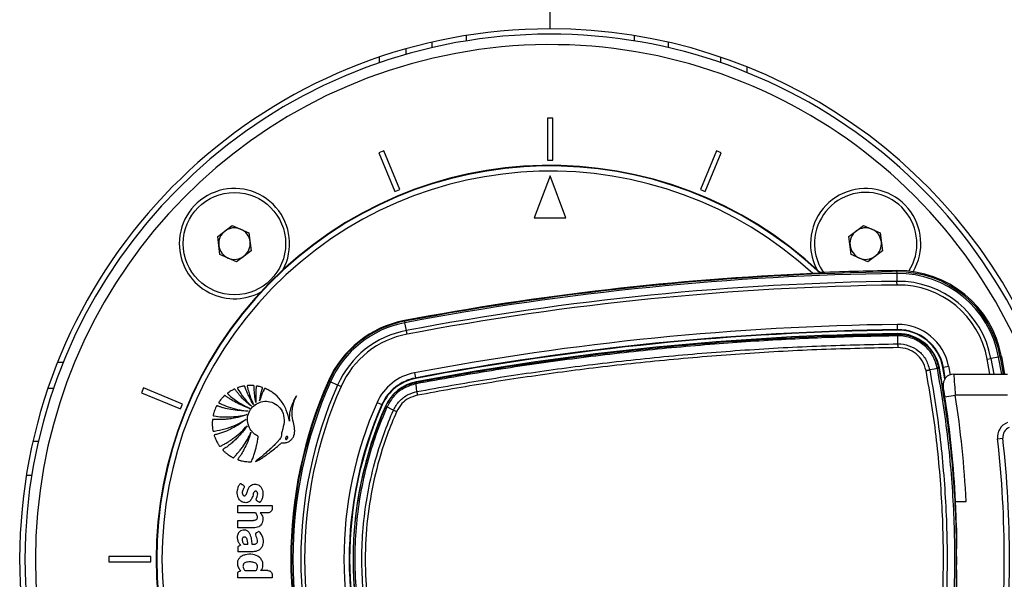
# Model space of a CAD drawing. Header units: millimetres. Extents: x 1684 to 18395, y 701 to 16538.
# Tile 35 of 61: x 2936 to 3311, y 12223 to 12436. Entities that reach past the tile are written whole.
import ezdxf

# ---------------------------------------------------------------- set-up
doc = ezdxf.new("R2010")
doc.units = ezdxf.units.MM
doc.header["$LTSCALE"] = 2
doc.layers.add('COMPONENT_GEOMETRY', color=7, linetype='Continuous')
doc.styles.add('SLDTEXTSTYLE0', font='TXT', dxfattribs={"width": 0.75})
doc.dimstyles.new('SLDDIMSTYLE1', dxfattribs={"dimtxt": 100, "dimasz": 6.604, "dimexe": 0, "dimexo": 0.0625, "dimgap": 25, "dimtad": 0, "dimtih": 1, "dimtoh": 1, "dimdec": 1, "dimrnd": 1e-09, "dimzin": 12, "dimdsep": 46, "dimtxsty": 'SLDTEXTSTYLE0', "dimsah": 1, "dimcen": 0.09, "dimadec": 0, "dimazin": 3, "dimtfac": 1, "dimtdec": 1, "dimtofl": 0, "dimtmove": 0, "dimatfit": 3, "dimfxl": 1, "dimfrac": 2, "dimtolj": 1, "dimtzin": 12, "dimarcsym": 0})

# ---------------------------------------------------------------- blocks, each defined once
blk = doc.blocks.new('_D_6')
at = {"layer": 'COMPONENT_GEOMETRY', "color": 7}
for p, q in [((6364.3, 16537.59), (6333.83, 16537.59)), ((6333.83, 16537.59), (6333.83, 16378.84)), ((6838.33, 16537.59), (6868.79, 16537.59)), ((6868.79, 16537.59), (6868.79, 16378.84)), ((3138.37, 13270.49), (3138.37, 16399.91)), ((10064.25, 12233.2), (10064.25, 16399.91)), ((3138.37, 16393.56), (6283.14, 16393.56)), ((10064.25, 16393.56), (6919.49, 16393.56)), ((6333.83, 16378.84), (6364.3, 16378.84)), ((6868.79, 16378.84), (6838.33, 16378.84))]:
    blk.add_line(p, q, dxfattribs=at)
for points in [[(3138.37, 16393.56), (3144.97, 16392.54), (3144.97, 16394.58)], [(10064.25, 16393.56), (10057.65, 16394.58), (10057.65, 16392.54)]]:
    blk.add_solid(points, dxfattribs=at)
at = {"layer": 'COMPONENT_GEOMETRY', "color": 7, "char_height": 100, "attachment_point": 1, "style": 'SLDTEXTSTYLE0'}
for s, insert in [('11\'4.34"', (6364.3, 16507.74)), ('3462.9', (6398.12, 16358.13))]:
    blk.add_mtext(s, dxfattribs=dict(at, insert=insert))

msp = doc.modelspace()

# ---------------------------------------------------------------- linework, layer by layer
at = {"color": 8, "linetype": 'Continuous', "lineweight": 25}
for p, q in [((3106.37, 12429.68), (3106.37, 12427.65)), ((3170.37, 12429.68), (3170.37, 12427.65)), ((3073.41, 12419.39), (3073.41, 12421.5)), ((3213.37, 12417.79), (3213.37, 12415.64)), ((2950.81, 12305.23), (2952.96, 12305.23)), ((3305.9, 12300.73), (3304.88, 12306.43)), ((3306.27, 12306.69), (3307.33, 12300.73)), ((3310.38, 12300.73), (3309.22, 12307.24)), ((3309.8, 12307.34), (3310.97, 12300.73)), ((3290.13, 12303.7), (3290.71, 12300.49)), ((2938.92, 12262.23), (2940.95, 12262.23))]:
    msp.add_line(p, q, dxfattribs=at)
at = {"color": 7, "linetype": 'Continuous', "lineweight": 25}
for p, q in [((3083.41, 12424.61), (3083.41, 12422.53)), ((3093.37, 12427.15), (3093.37, 12425.1)), ((3183.37, 12427.15), (3183.37, 12425.1)), ((3203.37, 12419.37), (3203.37, 12421.49)), ((3139.37, 12398.23), (3137.37, 12398.23)), ((3137.37, 12398.23), (3137.37, 12382.23)), ((3139.37, 12382.23), (3139.37, 12398.23)), ((3075, 12385.82), (3073.15, 12385.06)), ((3073.15, 12385.06), (3079.28, 12370.28)), ((3081.12, 12371.04), (3075, 12385.82)), ((3201.74, 12385.82), (3195.61, 12371.04)), ((3197.46, 12370.28), (3203.58, 12385.06)), ((3203.58, 12385.06), (3201.74, 12385.82)), ((3137.37, 12382.23), (3139.37, 12382.23)), ((3138.37, 12376.23), (3132.37, 12360.23)), ((3144.37, 12360.23), (3138.37, 12376.23)), ((3079.28, 12370.28), (3081.12, 12371.04)), ((3195.61, 12371.04), (3197.46, 12370.28)), ((3011.78, 12353.15), (3017.32, 12357.32)), ((3017.32, 12357.32), (3023.7, 12354.61)), ((3132.37, 12360.23), (3144.37, 12360.23)), ((3252.22, 12353.2), (3257.79, 12357.32)), ((3257.79, 12357.32), (3264.14, 12354.56)), ((3012.63, 12346.27), (3011.78, 12353.15)), ((3023.7, 12354.61), (3024.54, 12347.73)), ((3253.01, 12346.31), (3252.22, 12353.2)), ((3264.14, 12354.56), (3264.93, 12347.68)), ((3019, 12343.56), (3012.63, 12346.27)), ((3024.54, 12347.73), (3019, 12343.56)), ((3259.37, 12343.56), (3253.01, 12346.31)), ((3264.93, 12347.68), (3259.37, 12343.56)), ((3241.19, 12339.2), (3241.25, 12339.38)), ((3270.45, 12339.65), (3270.45, 12340.15)), ((3270.45, 12339.65), (3270.46, 12339.07)), ((3270.46, 12339.07), (3270.5, 12336.07)), ((3270.52, 12334.65), (3270.5, 12336.07)), ((3082.96, 12320.87), (3082.92, 12321.11)), ((3082.96, 12320.87), (3083.07, 12320.3)), ((3083.63, 12317.35), (3083.07, 12320.3)), ((3270.73, 12317.65), (3270.7, 12319.65)), ((3083.89, 12315.96), (3083.63, 12317.35)), ((3270.73, 12317.47), (3270.73, 12317.65)), ((3270.75, 12315.88), (3270.75, 12316.15)), ((3270.78, 12315.3), (3270.78, 12315.3)), ((3270.87, 12312.32), (3270.87, 12312.25)), ((3304.88, 12306.43), (3306.27, 12306.69)), ((3309.22, 12307.24), (3306.27, 12306.69)), ((3309.22, 12307.24), (3309.8, 12307.34)), ((3309.8, 12307.34), (3310.28, 12307.43)), ((3310.28, 12307.43), (3311.47, 12300.73)), ((3086.69, 12301.21), (3087.06, 12299.25)), ((3285.87, 12302.91), (3285.87, 12302.91)), ((3286.42, 12303.01), (3286.68, 12303.06)), ((3287.99, 12303.3), (3288.16, 12303.34)), ((3288.77, 12298.96), (3287.99, 12303.3)), ((3288.16, 12303.34), (3290.13, 12303.7)), ((3288.91, 12299.16), (3288.16, 12303.34)), ((3292.09, 12300.73), (3312.53, 12300.73)), ((3054.18, 12298.03), (3053.96, 12298.13)), ((3054.18, 12298.03), (3054.72, 12297.79)), ((3057.46, 12296.58), (3054.72, 12297.79)), ((3058.76, 12296.01), (3057.46, 12296.58)), ((3087.09, 12299.08), (3087.06, 12299.25)), ((3087.37, 12297.63), (3087.34, 12297.77)), ((3087.35, 12297.05), (3087.34, 12297.05)), ((3087.36, 12297.62), (3087.37, 12297.63)), ((2949.23, 12295.23), (2947.11, 12295.23)), ((2983.54, 12295.45), (2982.77, 12293.6)), ((2982.77, 12293.6), (2997.56, 12287.47)), ((2998.32, 12289.32), (2983.54, 12295.45)), ((2997.56, 12287.47), (2998.32, 12289.32)), ((3072.48, 12289.94), (3074.31, 12289.13)), ((3074.47, 12289.06), (3074.31, 12289.13)), ((3288.76, 12292.13), (3292.72, 12292.73)), ((3312.53, 12292.73), (3292.72, 12292.73)), ((3075.81, 12288.47), (3075.68, 12288.52)), ((3075.8, 12288.46), (3075.81, 12288.47)), ((3076.26, 12288.22), (3076.25, 12288.21)), ((3076.25, 12288.21), (3076.25, 12288.21)), ((2941.44, 12275.23), (2943.5, 12275.23)), ((3308.82, 12276.07), (3310.81, 12276.29)), ((3292.73, 12254.31), (3292.64, 12254.32)), ((3292.77, 12253.6), (3292.68, 12253.64)), ((3292.76, 12252.23), (3296.84, 12252.23)), ((3019.41, 12250.7), (3032.54, 12250.7)), ((3019.41, 12247.87), (3019.41, 12250.7)), ((3026.14, 12247.87), (3019.41, 12247.87)), ((3030.92, 12247.87), (3028.02, 12247.87)), ((3032.54, 12250.7), (3032.54, 12249.49)), ((3019.41, 12242.14), (3019.41, 12244.96)), ((3019.41, 12244.96), (3025.4, 12244.96)), ((3025.4, 12242.14), (3019.41, 12242.14)), ((3026.65, 12240.38), (3027.53, 12240.89)), ((3025.3, 12233.07), (3019.41, 12233.07)), ((2970.37, 12231.23), (2970.37, 12229.23)), ((2986.37, 12231.23), (2970.37, 12231.23)), ((2970.37, 12229.23), (2986.37, 12229.23)), ((2986.37, 12229.23), (2986.37, 12231.23)), ((3019.88, 12225.52), (3020.6, 12225.74)), ((3030.93, 12225.9), (3028.25, 12225.9)), ((3019.41, 12223.08), (3019.41, 12224.83)), ((3032.54, 12223.08), (3019.41, 12223.08)), ((3032.54, 12224.29), (3032.54, 12223.08))]:
    msp.add_line(p, q, dxfattribs=at)
at = {"color": 7, "linetype": 'Continuous', "lineweight": 25, "flags": 128}
for points in [[(3270.87, 12312.32), (3270.82, 12314.09), (3270.78, 12315.3)], [(3285.87, 12302.91), (3284.63, 12302.67), (3282.95, 12302.35)], [(3078.72, 12286.98), (3077.85, 12287.41), (3076.72, 12287.97), (3076.25, 12288.21)]]:
    msp.add_lwpolyline(points, dxfattribs=at)
at = {"color": 7, "linetype": 'Continuous', "lineweight": 25}
msp.add_circle((3018.16, 12350.44), 19.5, dxfattribs=at)
for centre, radius, start, end in [((3138.37, 12230.23), 202, 90, 339.5732), ((3138.37, 12230.23), 202, 20.4268, 90), ((3138.37, 12230.23), 200, 20.6403, 339.3597), ((3138.37, 12230.23), 196, 21.0814, 338.9186), ((3138.37, 12230.23), 150, 46.6933, 313.3067), ((3138.37, 12230.23), 149.82, 46.6649, 313.3351), ((3138.37, 12230.23), 147.82, 47.3895, 312.6105), ((3018.16, 12350.44), 21, 331.6399, 180), ((3258.58, 12350.44), 21, 329.3741, 180), ((3258.58, 12350.44), 19.5, 327.4322, 186.5432), ((3018.16, 12350.44), 6, 126.9721, 186.9721), ((3018.16, 12350.44), 6, 66.9721, 126.9721), ((3018.16, 12350.44), 6, 6.9721, 66.9721), ((3258.58, 12350.44), 6, 126.5432, 186.5432), ((3258.58, 12350.44), 6, 66.5432, 126.5432), ((3258.58, 12350.44), 6, 6.5432, 66.5432), ((3018.16, 12350.44), 21, 180, 298.3601), ((3018.16, 12350.44), 6, 186.9721, 246.9721), ((3018.16, 12350.44), 6, 306.9721, 6.9721), ((3258.58, 12350.44), 21, 180, 208.3601), ((3258.58, 12350.44), 6, 186.5432, 246.5432), ((3258.58, 12350.44), 6, 306.5432, 6.5432), ((3018.16, 12350.44), 6, 246.9721, 306.9721), ((3258.58, 12350.44), 19.5, 186.5432, 214.3627), ((3258.58, 12350.44), 6, 246.5432, 306.5432), ((3284.01, 11259.23), 1080.75, 92.41644, 100.72355), ((3284.01, 11259.23), 1080.5, 90.71908, 100.72355), ((3284.01, 11259.23), 1079.92, 90.71908, 100.72355), ((3284.01, 11259.23), 1081, 90.71908, 92.267), ((3270.95, 12300.15), 40, 10.4908, 90.7191), ((3270.95, 12300.15), 39.51, 10.4908, 90.7191), ((3270.95, 12300.15), 38.92, 10.4908, 90.7191), ((3284.01, 11259.23), 1076.92, 90.71908, 100.72355), ((3284.01, 11259.23), 1075.5, 90.71908, 100.72355), ((3270.95, 12300.15), 35.92, 10.4908, 90.7191), ((3270.95, 12300.15), 34.51, 10.4908, 90.7191), ((3090.32, 12282.05), 39.76, 100.7235, 156.1432), ((3090.32, 12282.05), 39.51, 100.7235, 156.1432), ((3090.32, 12282.05), 38.92, 100.7235, 156.1432), ((3284.01, 11259.23), 1060.5, 90.71908, 100.72355), ((3270.95, 12300.15), 19.5, 10.4908, 90.7191), ((3090.32, 12282.05), 35.92, 100.7235, 156.1432), ((3090.32, 12282.05), 34.51, 100.7235, 156.1432), ((3284.01, 11259.23), 1058.5, 90.71908, 100.72355), ((3284.01, 11259.23), 1058.32, 90.71908, 100.72355), ((3284.01, 11259.23), 1057, 90.71908, 100.72355), ((3270.95, 12300.15), 17.5, 10.4908, 90.7191), ((3270.95, 12300.15), 17.33, 10.4908, 90.7191), ((3270.95, 12300.15), 16, 10.4908, 90.7191), ((3264.86, 12315.3), 5.92, 0.0685, 5.6487), ((3090.32, 12282.05), 19.5, 100.7235, 156.1432), ((3280.77, 12330.81), 28.37, 280.3598, 281.4916), ((2893.37, 12230.23), 400, 1.7191, 10.4908), ((3292.09, 12296.73), 4, 90, 189.2779), ((3207.49, 12230.23), 167.88, 156.1432, 203.8568), ((3207.49, 12230.23), 167.63, 156.1432, 203.8568), ((3207.49, 12230.23), 167.05, 156.1432, 203.8568), ((3207.49, 12230.23), 164.05, 156.1432, 203.8568), ((3090.32, 12282.05), 17.5, 100.7235, 156.1432), ((3090.32, 12282.05), 17.33, 100.7235, 156.1432), ((3090.32, 12282.05), 16, 100.7235, 156.1432), ((3088.44, 12297.31), 1.12, 163.5371, 193.4563), ((3207.49, 12230.23), 162.63, 156.1432, 203.8568), ((3207.49, 12230.23), 147.63, 156.1432, 203.8568), ((3207.49, 12230.23), 145.63, 156.1432, 203.8568), ((3207.49, 12230.23), 145.45, 156.1432, 203.8568), ((2893.37, 12231.6), 400, 2.9569, 8.7036), ((2893.37, 12231.6), 404, 2.9276, 8.7036), ((3207.49, 12230.23), 144.13, 156.1432, 203.8568), ((3077.29, 12290.69), 2.68, 236.2906, 247.3365), ((3094.13, 12318.39), 34.99, 243.874, 246.0208), ((3314.79, 12276.73), 6, 112.0417, 186.3565), ((3314.79, 12276.73), 4, 112.0417, 186.3565), ((2897.37, 12230.23), 414, 353.6435, 6.3565), ((2897.37, 12230.23), 416, 353.6435, 6.3565), ((2893.37, 12230.23), 399.86, 359.4268, 0.5732)]:
    msp.add_arc(centre, radius, start, end, dxfattribs=at)
for points, knots in [([(3241.19, 12339.2), (3241.16, 12339.2), (3241.12, 12339.18), (3240.79, 12339.15), (3240.2, 12339.11), (3239.37, 12339.07), (3238.74, 12339.04), (3238.45, 12339.02)], [0, 0, 0, 0, 0.1440968, 0.2875872, 0.486137, 0.7601998, 1, 1, 1, 1]), ([(3270.78, 12315.3), (3266.25, 12315.23), (3252.64, 12315), (3229.96, 12314.11), (3202.16, 12312.34), (3173.79, 12309.78), (3144.88, 12306.36), (3116.03, 12302.2), (3096.91, 12298.77), (3087.35, 12297.05)], [0, 0, 0, 0, 0.0736516, 0.2209668, 0.3684144, 0.5259122, 0.6835704, 0.8417055, 1, 1, 1, 1]), ([(3087.37, 12297.63), (3096.92, 12299.34), (3116.03, 12302.77), (3144.87, 12306.93), (3173.78, 12310.35), (3202.14, 12312.92), (3229.94, 12314.68), (3252.61, 12315.58), (3266.22, 12315.8), (3270.75, 12315.88)], [0, 0, 0, 0, 0.158217, 0.316434, 0.474012, 0.63159, 0.77897, 0.926349, 1, 1, 1, 1]), ([(3270.75, 12315.88), (3270.75, 12315.88), (3270.75, 12315.88), (3270.76, 12315.88), (3270.76, 12315.88)], [0, 0, 0, 0, 0.24568, 1, 1, 1, 1]), ([(3270.76, 12315.88), (3271.02, 12315.88), (3273.05, 12315.87), (3276.84, 12315.06), (3281.42, 12312.27), (3284.94, 12308.14), (3285.93, 12304.72), (3286.42, 12303.01)], [0, 0, 0, 0, 0.036324, 0.277287, 0.518216, 0.759108, 1, 1, 1, 1]), ([(3285.87, 12302.91), (3285.4, 12304.55), (3284.45, 12307.84), (3281.05, 12311.83), (3276.65, 12314.51), (3272.99, 12315.29), (3271.04, 12315.3), (3270.78, 12315.3)], [0, 0, 0, 0, 0.240815, 0.481676, 0.72263, 0.963679, 1, 1, 1, 1]), ([(3087.62, 12294.05), (3092.06, 12294.87), (3105.4, 12297.31), (3127.74, 12300.89), (3155.29, 12304.62), (3183.56, 12307.69), (3212.56, 12310.04), (3241.68, 12311.65), (3261.14, 12312.05), (3270.87, 12312.25)], [0, 0, 0, 0, 0.0737204, 0.221176, 0.3687607, 0.5261662, 0.6837316, 0.8417841, 1, 1, 1, 1]), ([(3270.87, 12312.25), (3270.87, 12312.25), (3272.29, 12312.27), (3275.1, 12311.81), (3278.75, 12309.75), (3281.68, 12306.56), (3282.51, 12303.8), (3282.95, 12302.35)], [0, 0, 0, 0, 0.000007, 0.251557, 0.493427, 0.734807, 1, 1, 1, 1]), ([(3270.9, 12310.83), (3261.18, 12310.63), (3241.75, 12310.23), (3212.67, 12308.62), (3183.68, 12306.28), (3155.44, 12303.22), (3127.92, 12299.49), (3105.59, 12295.92), (3092.26, 12293.48), (3087.82, 12292.66)], [0, 0, 0, 0, 0.158052, 0.316267, 0.473672, 0.631237, 0.778693, 0.926279, 1, 1, 1, 1]), ([(3281.57, 12302.09), (3281.19, 12303.37), (3280.46, 12305.81), (3277.86, 12308.61), (3274.63, 12310.5), (3272.16, 12310.72), (3270.9, 12310.83)], [0, 0, 0, 0, 0.265153, 0.506539, 0.748436, 1, 1, 1, 1]), ([(3281.57, 12158.37), (3282.95, 12166.61), (3285.7, 12183.1), (3287.87, 12208.71), (3288.48, 12235.06), (3287.2, 12262.02), (3284.67, 12284.39), (3282.35, 12297.67), (3281.57, 12302.09)], [0, 0, 0, 0, 0.173418, 0.346836, 0.533213, 0.720031, 0.906849, 1, 1, 1, 1]), ([(3282.95, 12302.35), (3283.72, 12297.91), (3286.05, 12284.6), (3288.59, 12262.16), (3289.87, 12235.09), (3289.26, 12208.65), (3287.09, 12182.94), (3284.33, 12166.4), (3282.95, 12158.11)], [0, 0, 0, 0, 0.09315, 0.279528, 0.466787, 0.653164, 0.82623, 1, 1, 1, 1]), ([(3285.87, 12157.56), (3287.28, 12166.01), (3290.08, 12182.93), (3292.25, 12209.01), (3292.83, 12235.64), (3291.51, 12262.69), (3288.98, 12285.14), (3286.65, 12298.47), (3285.87, 12302.91)], [0, 0, 0, 0, 0.175926, 0.351853, 0.536803, 0.722183, 0.907563, 1, 1, 1, 1]), ([(3286.42, 12303.01), (3287.2, 12298.57), (3288.76, 12289.69), (3290.52, 12276.26), (3291.86, 12262.77), (3292.73, 12249.22), (3293.15, 12235.65), (3293.1, 12222.08), (3292.6, 12208.78), (3291.68, 12195.73), (3290.36, 12182.94), (3288.65, 12170.16), (3287.17, 12161.69), (3286.42, 12157.45)], [0, 0, 0, 0, 0.092425, 0.18485, 0.277382, 0.370234, 0.463195, 0.55562, 0.648151, 0.735885, 0.82371, 0.911809, 1, 1, 1, 1]), ([(3292.09, 12300.73), (3292.09, 12300.64), (3292.11, 12300.47), (3292.22, 12299.12), (3292.38, 12297.13), (3292.55, 12294.87), (3292.67, 12293.35), (3292.72, 12292.73)], [0, 0, 0, 0, 0.212244, 0.424022, 0.636454, 0.850953, 1, 1, 1, 1]), ([(3075.81, 12288.47), (3076.54, 12289.81), (3078.14, 12292.71), (3082.19, 12296.1), (3085.63, 12297.11), (3087.36, 12297.62)], [0, 0, 0, 0, 0.298978, 0.648579, 1, 1, 1, 1]), ([(3087.34, 12297.05), (3085.69, 12296.55), (3082.39, 12295.57), (3078.51, 12292.31), (3076.97, 12289.51), (3076.26, 12288.22)], [0, 0, 0, 0, 0.350443, 0.700656, 1, 1, 1, 1]), ([(3087.34, 12297.05), (3087.33, 12297.13), (3087.32, 12297.3), (3087.32, 12297.47), (3087.33, 12297.59), (3087.35, 12297.61), (3087.36, 12297.62)], [0, 0, 0, 0, 0.25, 0.5, 0.75, 1, 1, 1, 1]), ([(3087.62, 12294.05), (3087.56, 12294.64), (3087.47, 12295.64), (3087.38, 12296.63), (3087.34, 12297.05)], [0, 0, 0, 0, 0.586932, 1, 1, 1, 1]), ([(3024.61, 12288.48), (3023.56, 12289.36), (3021.93, 12290.73), (3020.2, 12292.61), (3019.31, 12293.71), (3018.77, 12294.37), (3018.52, 12294.79), (3018.34, 12294.98), (3018.29, 12295.02), (3018.24, 12295.04), (3018.18, 12295.04), (3018.07, 12295), (3017.88, 12294.92), (3017.44, 12294.68), (3016.77, 12294.32), (3016.12, 12293.88), (3015.71, 12293.62), (3015.57, 12293.5), (3015.53, 12293.45), (3015.52, 12293.39), (3015.52, 12293.34), (3015.57, 12293.22), (3015.68, 12293.13), (3015.78, 12293.05), (3015.83, 12293.02), (3015.84, 12293), (3015.85, 12293), (3015.85, 12292.99), (3015.85, 12292.99), (3015.85, 12292.99), (3015.85, 12292.99), (3015.85, 12292.99), (3016.98, 12291.98), (3019.54, 12289.94), (3022.43, 12288.44), (3023.97, 12287.65)], [0, 0, 0, 0, 0.181563, 0.281452, 0.336766, 0.368324, 0.39543, 0.400295, 0.402717, 0.404776, 0.406735, 0.41078, 0.419527, 0.434462, 0.477332, 0.519899, 0.538335, 0.541449, 0.544399, 0.546346, 0.548841, 0.551627, 0.562442, 0.56711, 0.56892, 0.56965, 0.569956, 0.570088, 0.570146, 0.570171, 0.570182, 0.570187, 0.57019, 0.771132, 1, 1, 1, 1]), ([(3025.38, 12289.21), (3024.83, 12290.14), (3023.96, 12291.62), (3023.08, 12293.53), (3022.59, 12294.76), (3022.31, 12295.48), (3022.18, 12295.9), (3022.13, 12296.06), (3022.08, 12296.13), (3022.05, 12296.16), (3022, 12296.19), (3021.93, 12296.2), (3021.79, 12296.17), (3021.59, 12296.14), (3021.27, 12296.07), (3020.73, 12295.95), (3020.12, 12295.8), (3019.64, 12295.65), (3019.43, 12295.56), (3019.35, 12295.51), (3019.32, 12295.44), (3019.31, 12295.36), (3019.34, 12295.26), (3019.4, 12295.16), (3019.45, 12295.08), (3019.48, 12295.03), (3019.5, 12295.01), (3019.5, 12295.01), (3019.5, 12295), (3019.5, 12295), (3019.5, 12295), (3019.51, 12295), (3019.51, 12295), (3020.18, 12293.86), (3021.72, 12291.54), (3023.62, 12289.53), (3024.61, 12288.48)], [0, 0, 0, 0, 0.165667, 0.266279, 0.325785, 0.370092, 0.385201, 0.394149, 0.396289, 0.398331, 0.400329, 0.404851, 0.409546, 0.422041, 0.435842, 0.460922, 0.507787, 0.532654, 0.538534, 0.542969, 0.546556, 0.550022, 0.555764, 0.56218, 0.567863, 0.570218, 0.571206, 0.57163, 0.571814, 0.571894, 0.57193, 0.571945, 0.571952, 0.571957, 0.777413, 1, 1, 1, 1]), ([(3026.36, 12289.93), (3026.19, 12290.86), (3025.9, 12292.35), (3025.73, 12294.19), (3025.67, 12295.26), (3025.65, 12295.82), (3025.67, 12296.12), (3025.62, 12296.25), (3025.55, 12296.3), (3025.5, 12296.32), (3025.38, 12296.34), (3025.11, 12296.38), (3024.6, 12296.4), (3024.03, 12296.38), (3023.54, 12296.36), (3023.29, 12296.35), (3023.17, 12296.33), (3023.12, 12296.31), (3023.08, 12296.28), (3023.04, 12296.22), (3023.03, 12296.11), (3023.09, 12295.86), (3023.23, 12295.26), (3023.52, 12294.12), (3024.17, 12292), (3024.9, 12290.32), (3025.38, 12289.21)], [0, 0, 0, 0, 0.173667, 0.277701, 0.336774, 0.369433, 0.380571, 0.39028, 0.392921, 0.395812, 0.399929, 0.415801, 0.444961, 0.493447, 0.520917, 0.534753, 0.538746, 0.542045, 0.544886, 0.547523, 0.554857, 0.563491, 0.595044, 0.666572, 0.779172, 1, 1, 1, 1]), ([(3027.76, 12290.54), (3027.85, 12291.12), (3028.01, 12292.16), (3028.31, 12293.5), (3028.52, 12294.37), (3028.67, 12294.86), (3028.75, 12295.17), (3028.84, 12295.38), (3028.84, 12295.54), (3028.82, 12295.59), (3028.78, 12295.63), (3028.55, 12295.78), (3028.06, 12295.88), (3027.49, 12296.02), (3027.06, 12296.11), (3026.82, 12296.16), (3026.66, 12296.17), (3026.58, 12296.16), (3026.52, 12296.13), (3026.48, 12296.06), (3026.44, 12295.93), (3026.41, 12295.59), (3026.32, 12294.88), (3026.23, 12292.95), (3026.31, 12291.24), (3026.36, 12289.93)], [0, 0, 0, 0, 0.127698, 0.23016, 0.296705, 0.322542, 0.341876, 0.367198, 0.371042, 0.374711, 0.378669, 0.383491, 0.434305, 0.485479, 0.510406, 0.531464, 0.538702, 0.544566, 0.549073, 0.554075, 0.560071, 0.580208, 0.62816, 0.714057, 1, 1, 1, 1]), ([(3039.12, 12282.83), (3038.78, 12284.25), (3038.1, 12287.08), (3035.96, 12290.82), (3033.49, 12293.18), (3031.66, 12294.36), (3030.83, 12294.8), (3030.42, 12295.01), (3030.13, 12295.13), (3029.92, 12295.25), (3029.74, 12295.3), (3029.65, 12295.28), (3029.56, 12295.22), (3029.48, 12295.09), (3029.41, 12294.93), (3029.35, 12294.77), (3029.19, 12294.38), (3028.83, 12293.6), (3028.3, 12292.24), (3027.96, 12291.15), (3027.76, 12290.54)], [0, 0, 0, 0, 0.202229, 0.40583, 0.591312, 0.672977, 0.708933, 0.723066, 0.737203, 0.751346, 0.758346, 0.76153, 0.764796, 0.773005, 0.782354, 0.789655, 0.796108, 0.841429, 0.909394, 1, 1, 1, 1]), ([(3078.72, 12286.98), (3078.72, 12286.98), (3079.29, 12288.25), (3080.85, 12290.6), (3084.04, 12292.99), (3086.47, 12293.83), (3087.62, 12294.05), (3087.62, 12294.05)], [0, 0, 0, 0, 0.000012, 0.354377, 0.701124, 0.999994, 1, 1, 1, 1]), ([(3288.76, 12292.13), (3288.72, 12292.43), (3288.6, 12293.18), (3288.43, 12294.3), (3288.27, 12295.29), (3288.16, 12295.96), (3288.15, 12296.04), (3288.14, 12296.09)], [0, 0, 0, 0, 0.148936, 0.363368, 0.575824, 0.787673, 1, 1, 1, 1]), ([(3023.97, 12287.65), (3022.17, 12288.34), (3019.59, 12289.34), (3016.9, 12290.97), (3015.77, 12291.73), (3015.23, 12292.12), (3014.91, 12292.34), (3014.71, 12292.53), (3014.57, 12292.58), (3014.49, 12292.59), (3014.43, 12292.56), (3014.32, 12292.48), (3014.16, 12292.3), (3013.75, 12291.9), (3013.22, 12291.33), (3012.7, 12290.66), (3012.37, 12290.25), (3012.23, 12290.03), (3012.2, 12289.95), (3012.19, 12289.88), (3012.22, 12289.81), (3012.3, 12289.71), (3012.45, 12289.65), (3012.57, 12289.6), (3012.63, 12289.58), (3012.65, 12289.57), (3012.66, 12289.57), (3012.66, 12289.57), (3012.66, 12289.57), (3012.66, 12289.57), (3012.66, 12289.57), (3012.66, 12289.57), (3013.69, 12289.08), (3015.88, 12288.19), (3019.45, 12287.15), (3022.01, 12286.81), (3023.34, 12286.64)], [0, 0, 0, 0, 0.221218, 0.318628, 0.361529, 0.378392, 0.39526, 0.406999, 0.409707, 0.412374, 0.415346, 0.417923, 0.427889, 0.443092, 0.483276, 0.518157, 0.540037, 0.544161, 0.547903, 0.550197, 0.552664, 0.555265, 0.565387, 0.569719, 0.571381, 0.572047, 0.572325, 0.572445, 0.572497, 0.57252, 0.57253, 0.572534, 0.572538, 0.702949, 0.845438, 1, 1, 1, 1]), ([(3024.26, 12267.31), (3024.33, 12267.3), (3024.42, 12267.3), (3024.54, 12267.33), (3024.6, 12267.39), (3024.67, 12267.52), (3024.83, 12267.93), (3025.22, 12268.82), (3025.9, 12270.72), (3026.52, 12272.97), (3026.94, 12274.99), (3027.05, 12276.13), (3027.23, 12276.71), (3027.13, 12277.08), (3026.96, 12277.2), (3026.6, 12277.39), (3025.92, 12277.77), (3025.3, 12278.32), (3024.85, 12278.82), (3024.39, 12279.37), (3023.57, 12280.68), (3022.97, 12282.93), (3023.31, 12285.6), (3024.56, 12287.88), (3026.5, 12289.57), (3029.01, 12290.47), (3031.85, 12290.38), (3034.54, 12289.07), (3036.62, 12286.58), (3037.31, 12283.25), (3036.82, 12280.7), (3036.29, 12279.06), (3036.12, 12278.23), (3036.09, 12277.37), (3035.94, 12276.52), (3035.36, 12275.88), (3034.96, 12275.39), (3034.68, 12275.08), (3034.55, 12274.94), (3034.49, 12274.87), (3034.47, 12274.85), (3034.46, 12274.84), (3034.45, 12274.83), (3034.45, 12274.83), (3034.45, 12274.83), (3034.06, 12274.4), (3033.26, 12273.57), (3032.01, 12272.37), (3030.73, 12271.21), (3029.41, 12270.08), (3028.08, 12268.98), (3026.98, 12268.1), (3026.33, 12267.59), (3026.13, 12267.43)], [0, 0, 0, 0, 0.0032966, 0.0044508, 0.0060127, 0.0076363, 0.0119341, 0.0277509, 0.0558597, 0.112253, 0.1432712, 0.1581401, 0.1693379, 0.1728137, 0.1760335, 0.1791851, 0.193339, 0.2142755, 0.2199719, 0.2268437, 0.2499978, 0.2958207, 0.3397938, 0.3804541, 0.4219633, 0.4652446, 0.5095626, 0.5594472, 0.6094064, 0.6653695, 0.7217958, 0.7365556, 0.751316, 0.7635258, 0.7793182, 0.7926307, 0.8053556, 0.8110719, 0.813587, 0.8146937, 0.8151806, 0.8153948, 0.8154891, 0.8155306, 0.8155488, 0.8155631, 0.8441793, 0.8728415, 0.9015416, 0.9302542, 0.9589401, 0.9875496, 1, 1, 1, 1]), ([(3026.13, 12267.43), (3026.43, 12267.54), (3026.93, 12267.71), (3027.62, 12268.15), (3028.47, 12268.67), (3029.74, 12269.51), (3031.48, 12270.75), (3033.26, 12272.13), (3034.71, 12273.34), (3035.52, 12274.03), (3035.87, 12274.37), (3035.98, 12274.46), (3036.04, 12274.5), (3036.08, 12274.53), (3036.09, 12274.56), (3036.13, 12274.58), (3036.19, 12274.58), (3036.28, 12274.56), (3036.45, 12274.53), (3036.68, 12274.53), (3036.91, 12274.53), (3037.05, 12274.53), (3037.11, 12274.54), (3037.14, 12274.54), (3037.15, 12274.54), (3037.15, 12274.54), (3037.16, 12274.54), (3037.16, 12274.54), (3037.16, 12274.54), (3037.58, 12274.58), (3038.42, 12274.77), (3039.53, 12275.41), (3040.35, 12276.3), (3041.06, 12277.72), (3041.2, 12279.82), (3040.54, 12282.55), (3040.09, 12285.1), (3040.17, 12287.37), (3040.48, 12288.93), (3040.86, 12290.24), (3041.26, 12291.32), (3041.55, 12292.01), (3041.73, 12292.36), (3041.75, 12292.4)], [0, 0, 0, 0, 0.02822, 0.047024, 0.072189, 0.117124, 0.182915, 0.263094, 0.318189, 0.351119, 0.358364, 0.361518, 0.363967, 0.364769, 0.365681, 0.366458, 0.368426, 0.370883, 0.374355, 0.383843, 0.39149, 0.394855, 0.396335, 0.396987, 0.397274, 0.3974, 0.397455, 0.39748, 0.39749, 0.397499, 0.435527, 0.473257, 0.509719, 0.541957, 0.613525, 0.690941, 0.79256, 0.84284, 0.893244, 0.933507, 0.964789, 0.996041, 1, 1, 1, 1]), ([(3041.75, 12292.4), (3041.39, 12291.79), (3040.67, 12290.56), (3039.83, 12288.58), (3039.23, 12286.51), (3039.02, 12284.74), (3039.04, 12283.51), (3039.1, 12282.99), (3039.12, 12282.83)], [0, 0, 0, 0, 0.209784, 0.422933, 0.635761, 0.846744, 0.951153, 1, 1, 1, 1]), ([(3087.82, 12292.66), (3086.65, 12292.32), (3084.48, 12291.69), (3081.67, 12289.48), (3080.53, 12287.5), (3079.91, 12286.42)], [0, 0, 0, 0, 0.349098, 0.645457, 1, 1, 1, 1]), ([(3023.34, 12286.64), (3021.15, 12286.72), (3018, 12286.85), (3014.53, 12287.7), (3013.05, 12288.14), (3012.34, 12288.39), (3011.91, 12288.51), (3011.63, 12288.67), (3011.46, 12288.66), (3011.35, 12288.59), (3011.2, 12288.3), (3010.95, 12287.71), (3010.61, 12286.91), (3010.34, 12286.09), (3010.19, 12285.51), (3010.09, 12285.18), (3010.06, 12285.02), (3010.08, 12284.9), (3010.17, 12284.83), (3010.26, 12284.81), (3010.35, 12284.8), (3010.4, 12284.79), (3010.42, 12284.79), (3010.44, 12284.78), (3010.44, 12284.78), (3010.44, 12284.78), (3010.44, 12284.78), (3010.44, 12284.78), (3010.44, 12284.78), (3012.37, 12284.48), (3016.55, 12284.17), (3020.66, 12284.89), (3022.84, 12285.28)], [0, 0, 0, 0, 0.2255528, 0.3249177, 0.3686671, 0.3858599, 0.4030558, 0.4148985, 0.4176634, 0.4206622, 0.4279839, 0.4501466, 0.4874333, 0.5176517, 0.539746, 0.549342, 0.5531365, 0.5570922, 0.5603648, 0.5639821, 0.5674381, 0.5689722, 0.5696397, 0.5699311, 0.5700588, 0.5701149, 0.5701395, 0.5701504, 0.5701552, 0.5701589, 0.7715299, 1, 1, 1, 1]), ([(3075.8, 12172.01), (3073.81, 12176.94), (3069.81, 12186.84), (3065.94, 12202.4), (3063.8, 12217.37), (3063.3, 12231.21), (3064, 12244.87), (3066.16, 12259.11), (3069.99, 12274.12), (3073.87, 12283.68), (3075.8, 12288.46)], [0, 0, 0, 0, 0.133261, 0.266939, 0.400198, 0.51123, 0.613098, 0.741938, 0.871158, 1, 1, 1, 1]), ([(3076.25, 12288.21), (3074.8, 12284.71), (3071.88, 12277.7), (3068.56, 12266.69), (3066.04, 12255.35), (3064.44, 12243.59), (3063.8, 12231.21), (3064.26, 12218.82), (3065.78, 12206.63), (3068.23, 12195.01), (3071.61, 12183.46), (3074.7, 12176), (3076.25, 12172.25)], [0, 0, 0, 0, 0.095155, 0.190919, 0.288596, 0.386935, 0.488768, 0.599761, 0.69807, 0.797055, 0.898162, 1, 1, 1, 1]), ([(3078.72, 12173.48), (3078.72, 12173.48), (3076.93, 12177.52), (3073.94, 12185.23), (3070.56, 12196.9), (3068.25, 12208.36), (3066.89, 12220.11), (3066.54, 12231.91), (3067.17, 12243.61), (3068.77, 12255.19), (3071.37, 12266.73), (3074.73, 12277.38), (3077.42, 12284.05), (3078.72, 12286.98), (3078.72, 12286.98)], [0, 0, 0, 0, 0.000001, 0.113422, 0.212167, 0.311597, 0.413192, 0.515536, 0.614282, 0.713717, 0.815318, 0.917666, 0.999999, 1, 1, 1, 1]), ([(3079.91, 12286.42), (3078.68, 12283.5), (3075.45, 12275.81), (3071.61, 12262.81), (3068.79, 12247.54), (3067.7, 12232.03), (3068.38, 12216.51), (3070.81, 12201.17), (3074.61, 12186.9), (3078.25, 12178.08), (3079.91, 12174.04)], [0, 0, 0, 0, 0.082355, 0.216249, 0.35057, 0.484461, 0.618347, 0.752663, 0.886551, 1, 1, 1, 1]), ([(3076.25, 12288.21), (3076.13, 12288.27), (3075.9, 12288.38), (3075.81, 12288.44), (3075.8, 12288.45), (3075.8, 12288.46)], [0, 0, 0, 0, 0.499354, 0.896725, 1, 1, 1, 1]), ([(3022.84, 12285.28), (3022.27, 12285.09), (3021.15, 12284.7), (3019.42, 12284.24), (3017.67, 12283.87), (3015.91, 12283.6), (3014.13, 12283.43), (3012.34, 12283.35), (3011.04, 12283.4), (3010.24, 12283.4), (3010.01, 12283.45), (3009.87, 12283.41), (3009.82, 12283.37), (3009.76, 12283.26), (3009.76, 12282.74), (3009.68, 12281.76), (3009.76, 12280.53), (3009.87, 12279.63), (3009.94, 12279.2), (3009.99, 12279.08), (3010.04, 12279.03), (3010.12, 12278.99), (3010.22, 12278.98), (3010.34, 12279), (3010.43, 12279.02), (3010.5, 12279.03), (3010.52, 12279.03), (3010.53, 12279.03), (3010.54, 12279.03), (3010.54, 12279.04), (3010.54, 12279.04), (3010.54, 12279.04), (3010.54, 12279.04), (3011.87, 12279.23), (3014.6, 12279.82), (3018.7, 12281.25), (3021.3, 12282.7), (3022.64, 12283.45)], [0, 0, 0, 0, 0.057426, 0.114826, 0.172211, 0.229592, 0.286977, 0.344377, 0.401806, 0.412893, 0.421478, 0.424076, 0.425858, 0.427738, 0.436262, 0.474569, 0.523369, 0.554574, 0.56231, 0.564903, 0.567089, 0.56915, 0.572812, 0.576881, 0.580591, 0.582187, 0.582872, 0.58317, 0.5833, 0.583357, 0.583382, 0.583393, 0.583398, 0.583402, 0.713102, 0.851978, 1, 1, 1, 1]), ([(3022.64, 12283.45), (3020.67, 12282.09), (3017.83, 12280.12), (3014.38, 12278.72), (3012.86, 12278.2), (3012.07, 12277.95), (3011.36, 12277.72), (3010.85, 12277.64), (3010.58, 12277.55), (3010.47, 12277.49), (3010.42, 12277.37), (3010.47, 12277.12), (3010.66, 12276.72), (3010.95, 12275.93), (3011.39, 12275.04), (3011.86, 12274.21), (3012.24, 12273.68), (3012.4, 12273.36), (3012.56, 12273.23), (3012.69, 12273.2), (3013.02, 12273.35), (3013.57, 12273.66), (3014.29, 12274.03), (3015.03, 12274.46), (3015.89, 12274.97), (3017.01, 12275.71), (3018.71, 12276.94), (3020.8, 12278.69), (3022.25, 12280.27), (3022.98, 12281.05)], [0, 0, 0, 0, 0.226718, 0.326617, 0.352803, 0.378996, 0.4052, 0.423578, 0.427974, 0.432067, 0.43542, 0.439009, 0.45551, 0.47762, 0.518825, 0.549936, 0.567789, 0.580796, 0.58381, 0.586672, 0.592895, 0.616517, 0.647493, 0.669087, 0.698685, 0.742291, 0.796477, 0.898237, 1, 1, 1, 1]), ([(3022.98, 12281.05), (3022.65, 12280.58), (3022, 12279.63), (3020.92, 12278.27), (3019.77, 12276.98), (3018.56, 12275.74), (3017.28, 12274.57), (3015.93, 12273.49), (3014.81, 12272.6), (3014.02, 12272.19), (3013.8, 12271.95), (3013.77, 12271.89), (3013.77, 12271.81), (3013.82, 12271.71), (3014.09, 12271.38), (3014.54, 12271.04), (3015.18, 12270.47), (3015.83, 12269.99), (3016.46, 12269.57), (3016.92, 12269.29), (3017.24, 12269.12), (3017.48, 12268.95), (3017.68, 12268.87), (3017.8, 12268.89), (3017.98, 12269.01), (3018.21, 12269.31), (3018.59, 12269.69), (3019.03, 12270.18), (3019.63, 12270.86), (3020.41, 12271.82), (3021.63, 12273.46), (3023.07, 12275.7), (3023.98, 12277.61), (3024.44, 12278.57)], [0, 0, 0, 0, 0.05771, 0.11539, 0.173053, 0.230709, 0.288371, 0.346051, 0.403765, 0.431524, 0.433822, 0.435859, 0.437913, 0.441817, 0.446383, 0.480892, 0.497728, 0.531857, 0.561892, 0.573691, 0.585489, 0.597662, 0.603357, 0.606247, 0.609835, 0.624207, 0.643874, 0.663907, 0.689821, 0.734639, 0.787656, 0.89382, 1, 1, 1, 1]), ([(3024.44, 12278.57), (3024.06, 12277.37), (3023.34, 12275.1), (3022.04, 12272.41), (3020.98, 12270.58), (3020.23, 12269.39), (3019.74, 12268.72), (3019.46, 12268.34), (3019.45, 12268.25), (3019.45, 12268.19), (3019.5, 12268.12), (3019.58, 12268.07), (3019.71, 12268.03), (3019.94, 12267.97), (3020.28, 12267.85), (3021.14, 12267.63), (3022.46, 12267.37), (3023.66, 12267.33), (3024.26, 12267.31)], [0, 0, 0, 0, 0.229182, 0.431712, 0.540852, 0.613251, 0.685771, 0.694462, 0.697028, 0.701156, 0.704891, 0.711452, 0.718649, 0.729129, 0.755851, 0.782573, 0.891294, 1, 1, 1, 1]), ([(3038.34, 12276.96), (3038.31, 12276.97), (3038.26, 12276.99), (3038.14, 12276.99), (3038, 12276.92), (3037.85, 12276.78), (3037.72, 12276.6), (3037.63, 12276.4), (3037.59, 12276.2), (3037.61, 12276.04), (3037.67, 12275.94), (3037.71, 12275.91), (3037.74, 12275.89)], [0, 0, 0, 0, 0.054152, 0.106755, 0.220928, 0.354231, 0.499771, 0.645409, 0.778973, 0.893409, 0.946014, 1, 1, 1, 1]), ([(3037.74, 12275.89), (3037.76, 12275.88), (3037.81, 12275.86), (3037.9, 12275.86), (3037.98, 12275.88), (3038.09, 12275.94), (3038.22, 12276.07), (3038.35, 12276.25), (3038.44, 12276.45), (3038.48, 12276.65), (3038.46, 12276.81), (3038.4, 12276.91), (3038.36, 12276.94), (3038.34, 12276.96)], [0, 0, 0, 0, 0.054064, 0.106543, 0.161595, 0.221254, 0.354546, 0.500182, 0.645922, 0.779485, 0.893724, 0.946168, 1, 1, 1, 1]), ([(3026.78, 12252.44), (3026.71, 12252.49), (3026.59, 12252.58), (3026.49, 12252.79), (3026.46, 12253.01), (3026.52, 12253.49), (3026.89, 12254.12), (3027.04, 12254.9), (3026.98, 12255.46), (3026.86, 12255.79), (3026.65, 12256.02), (3026.38, 12256.13), (3026.08, 12256.13), (3025.72, 12255.92), (3025.44, 12255.44), (3025.22, 12254.68), (3024.93, 12253.71), (3024.55, 12252.89), (3024.07, 12252.33), (3023.68, 12252.02), (3023.13, 12251.8), (3022.47, 12251.71), (3021.74, 12251.79), (3020.98, 12252.08), (3020.32, 12252.54), (3019.76, 12253.27), (3019.37, 12254.22), (3019.22, 12255.35), (3019.28, 12256.42), (3019.54, 12257.53), (3019.87, 12258.38), (3020.25, 12258.87), (3020.35, 12259.04), (3020.4, 12259.07), (3020.42, 12259.08), (3020.45, 12259.08), (3020.5, 12259.08), (3020.59, 12259.04), (3020.71, 12258.95), (3020.9, 12258.8), (3021.19, 12258.62), (3021.59, 12258.41), (3021.75, 12258.13), (3021.83, 12257.98)], [0, 0, 0, 0, 0.011232, 0.021027, 0.030771, 0.041185, 0.086899, 0.130076, 0.148188, 0.165146, 0.177277, 0.190131, 0.203885, 0.216548, 0.246148, 0.277538, 0.326313, 0.385862, 0.400693, 0.426996, 0.454023, 0.481187, 0.517987, 0.555064, 0.591537, 0.628693, 0.67989, 0.732012, 0.784237, 0.827478, 0.888451, 0.90755, 0.914117, 0.915019, 0.915944, 0.916985, 0.918229, 0.923434, 0.929635, 0.939467, 0.956213, 0.977297, 1, 1, 1, 1]), ([(3021.83, 12257.98), (3021.84, 12257.83), (3021.87, 12257.53), (3021.6, 12257.04), (3021.31, 12256.5), (3021.13, 12255.82), (3021.15, 12255.25), (3021.28, 12254.86), (3021.43, 12254.64), (3021.59, 12254.5), (3021.79, 12254.41), (3022.01, 12254.38), (3022.24, 12254.43), (3022.46, 12254.57), (3022.64, 12254.82), (3022.9, 12255.39), (3023.1, 12256.08), (3023.36, 12256.85), (3023.66, 12257.57), (3024.23, 12258.25), (3025.07, 12258.69), (3025.9, 12258.84), (3026.75, 12258.75), (3027.63, 12258.37), (3028.39, 12257.61), (3028.86, 12256.54), (3029.03, 12255.4), (3028.97, 12254.18), (3028.69, 12253.19), (3028.36, 12252.56), (3028.17, 12252.27), (3028.02, 12252.09), (3027.92, 12251.94), (3027.83, 12251.85), (3027.79, 12251.82), (3027.78, 12251.81), (3027.77, 12251.81), (3027.76, 12251.81), (3027.74, 12251.82), (3027.72, 12251.83), (3027.68, 12251.86), (3027.65, 12251.88), (3027.63, 12251.89), (3027.63, 12251.9), (3027.63, 12251.9), (3027.62, 12251.9), (3027.62, 12251.9), (3027.62, 12251.9), (3027.62, 12251.9), (3027.62, 12251.9), (3027.45, 12252.02), (3027.16, 12252.2), (3026.88, 12252.38), (3026.78, 12252.44)], [0, 0, 0, 0, 0.021417, 0.042498, 0.077987, 0.110867, 0.143353, 0.159573, 0.170162, 0.180525, 0.190826, 0.201476, 0.212535, 0.223128, 0.239347, 0.255952, 0.314059, 0.343371, 0.372846, 0.427443, 0.46738, 0.507386, 0.547856, 0.589422, 0.644348, 0.699381, 0.755554, 0.810452, 0.874335, 0.902475, 0.913539, 0.924622, 0.9357, 0.940706, 0.942343, 0.942869, 0.943336, 0.943782, 0.944363, 0.945513, 0.947963, 0.950291, 0.951078, 0.951352, 0.951457, 0.9515, 0.951519, 0.951527, 0.95153, 0.951532, 0.951533, 0.982273, 1, 1, 1, 1]), ([(3028.02, 12247.87), (3028.23, 12247.61), (3028.66, 12247.07), (3028.96, 12246.07), (3029.03, 12245.04), (3028.81, 12244.02), (3028.25, 12243.15), (3027.13, 12242.31), (3026.1, 12242.21), (3025.4, 12242.14)], [0, 0, 0, 0, 0.125361, 0.250199, 0.375861, 0.501046, 0.626299, 0.751147, 1, 1, 1, 1]), ([(3026.14, 12247.87), (3026.31, 12247.66), (3026.63, 12247.27), (3026.85, 12246.64), (3026.89, 12246.08), (3026.79, 12245.64), (3026.54, 12245.31), (3026.22, 12245.08), (3025.81, 12244.98), (3025.53, 12244.97), (3025.4, 12244.96)], [0, 0, 0, 0, 0.20075, 0.371353, 0.491267, 0.615204, 0.694596, 0.793687, 0.904539, 1, 1, 1, 1]), ([(3032.54, 12249.49), (3032.51, 12249.25), (3032.45, 12248.78), (3032.01, 12248.25), (3031.49, 12247.93), (3031.11, 12247.89), (3030.92, 12247.87)], [0, 0, 0, 0, 0.283705, 0.557917, 0.775026, 1, 1, 1, 1]), ([(3024.92, 12235.81), (3024.87, 12236.51), (3024.77, 12237.9), (3024.3, 12239.61), (3023.47, 12240.76), (3022.53, 12241.31), (3021.46, 12241.38), (3020.55, 12241.1), (3019.89, 12240.59), (3019.41, 12239.78), (3019.15, 12238.66), (3019.33, 12237.36), (3019.83, 12236.31), (3020.29, 12235.75), (3020.49, 12235.5)], [0, 0, 0, 0, 0.143245, 0.2863, 0.358562, 0.42973, 0.501653, 0.57333, 0.62118, 0.668883, 0.765222, 0.851094, 0.934425, 1, 1, 1, 1]), ([(3026.65, 12240.38), (3026.58, 12240.33), (3026.42, 12240.23), (3026.26, 12240), (3026.17, 12239.75), (3026.13, 12239.19), (3026.59, 12238.47), (3026.87, 12237.6), (3026.89, 12236.86), (3026.71, 12236.37), (3026.36, 12236.03), (3025.77, 12235.78), (3025.27, 12235.8), (3024.92, 12235.81)], [0, 0, 0, 0, 0.043693, 0.087035, 0.130805, 0.173871, 0.347703, 0.520641, 0.609431, 0.697904, 0.762047, 0.837472, 1, 1, 1, 1]), ([(3027.53, 12240.89), (3028.02, 12240.16), (3029, 12238.7), (3029.17, 12236.41), (3028.62, 12234.74), (3027.75, 12233.75), (3026.58, 12233.16), (3025.73, 12233.1), (3025.3, 12233.07)], [0, 0, 0, 0, 0.2513706, 0.5065545, 0.6303127, 0.7534146, 0.8768054, 1, 1, 1, 1]), ([(3293.19, 12242.23), (3293.18, 12242.14), (3293.15, 12241.97), (3293.15, 12240.59), (3293.16, 12238.56), (3293.19, 12236.31), (3293.2, 12234.82), (3293.21, 12234.23)], [0, 0, 0, 0, 0.214577, 0.429187, 0.643791, 0.85845, 1, 1, 1, 1]), ([(3023.25, 12235.81), (3023.23, 12236.3), (3023.21, 12236.97), (3022.98, 12237.8), (3022.77, 12238.23), (3022.49, 12238.5), (3022.22, 12238.62), (3021.92, 12238.65), (3021.62, 12238.6), (3021.38, 12238.46), (3021.17, 12238.14), (3021.11, 12237.65), (3021.15, 12237.03), (3021.33, 12236.63), (3021.43, 12236.44)], [0, 0, 0, 0, 0.235346, 0.328382, 0.417623, 0.466597, 0.514368, 0.562572, 0.611927, 0.656748, 0.699407, 0.787981, 0.894127, 1, 1, 1, 1]), ([(3020.49, 12235.5), (3020.34, 12235.45), (3020.02, 12235.34), (3019.61, 12235.13), (3019.43, 12234.75), (3019.4, 12234.38), (3019.4, 12233.81), (3019.41, 12233.36), (3019.41, 12233.07)], [0, 0, 0, 0, 0.153808, 0.342505, 0.433346, 0.55862, 0.702766, 1, 1, 1, 1]), ([(3023.25, 12235.81), (3023.01, 12235.82), (3022.6, 12235.83), (3022.09, 12235.74), (3021.81, 12235.92), (3021.63, 12236.13), (3021.51, 12236.31), (3021.43, 12236.44)], [0, 0, 0, 0, 0.336352, 0.602343, 0.685151, 0.78957, 1, 1, 1, 1]), ([(3028.25, 12225.9), (3028.45, 12226.2), (3028.83, 12226.76), (3029.06, 12227.73), (3029.02, 12228.81), (3028.59, 12229.94), (3027.42, 12231.37), (3025.11, 12232.21), (3022.74, 12232.08), (3020.93, 12231.5), (3019.9, 12230.6), (3019.3, 12229.47), (3019.22, 12228.17), (3019.6, 12226.82), (3020.27, 12226.1), (3020.6, 12225.74)], [0, 0, 0, 0, 0.055258, 0.105084, 0.152353, 0.221467, 0.289225, 0.434772, 0.581097, 0.654681, 0.726143, 0.788399, 0.848465, 0.92497, 1, 1, 1, 1]), ([(3026.31, 12225.9), (3026.44, 12226.03), (3026.69, 12226.3), (3026.9, 12226.8), (3026.98, 12227.34), (3026.91, 12227.93), (3026.56, 12228.51), (3025.71, 12229.04), (3024.38, 12229.24), (3023.09, 12229.17), (3022.13, 12228.89), (3021.82, 12228.61), (3021.67, 12228.47)], [0, 0, 0, 0, 0.067035, 0.13386, 0.200695, 0.268057, 0.355259, 0.441722, 0.633831, 0.8463, 0.924415, 1, 1, 1, 1]), ([(3019.41, 12224.83), (3019.41, 12224.92), (3019.42, 12225.09), (3019.53, 12225.3), (3019.69, 12225.44), (3019.82, 12225.49), (3019.88, 12225.52)], [0, 0, 0, 0, 0.299404, 0.563236, 0.771193, 1, 1, 1, 1]), ([(3021.67, 12228.47), (3021.59, 12228.33), (3021.43, 12228.04), (3021.4, 12227.53), (3021.48, 12227.04), (3021.67, 12226.61), (3021.91, 12226.26), (3022.21, 12225.9), (3022.81, 12225.9), (3024.15, 12225.9), (3025.36, 12225.9), (3026.31, 12225.9)], [0, 0, 0, 0, 0.069768, 0.142093, 0.215677, 0.285558, 0.344021, 0.404727, 0.476993, 0.588013, 1, 1, 1, 1]), ([(3030.93, 12225.9), (3031.17, 12225.87), (3031.64, 12225.81), (3032.16, 12225.38), (3032.48, 12224.85), (3032.52, 12224.48), (3032.54, 12224.29)], [0, 0, 0, 0, 0.283705, 0.557917, 0.775026, 1, 1, 1, 1]), ([(3293.21, 12226.23), (3293.2, 12225.33), (3293.18, 12223.53), (3293.16, 12221.14), (3293.15, 12219.33), (3293.16, 12218.37), (3293.18, 12218.27), (3293.19, 12218.23)], [0, 0, 0, 0, 0.2146733, 0.4293785, 0.644071, 0.8587126, 1, 1, 1, 1])]:
    msp.add_open_spline(points, degree=3, knots=knots, dxfattribs=at)
for points in [[(3270.78, 12315.3), (3270.78, 12315.39), (3270.78, 12315.56), (3270.77, 12315.73), (3270.76, 12315.85), (3270.76, 12315.87), (3270.76, 12315.88)], [(3270.9, 12310.83), (3270.9, 12310.96), (3270.89, 12311.22), (3270.89, 12311.6), (3270.88, 12311.96), (3270.87, 12312.15), (3270.87, 12312.25)], [(3281.57, 12302.09), (3281.7, 12302.12), (3281.96, 12302.16), (3282.32, 12302.23), (3282.66, 12302.3), (3282.85, 12302.33), (3282.95, 12302.35)], [(3286.42, 12303.01), (3286.41, 12303.01), (3286.4, 12303.01), (3286.28, 12302.98), (3286.11, 12302.95), (3285.95, 12302.92), (3285.87, 12302.91)], [(3087.62, 12294.05), (3087.63, 12293.96), (3087.65, 12293.76), (3087.7, 12293.42), (3087.75, 12293.05), (3087.8, 12292.79), (3087.82, 12292.66)]]:
    msp.add_open_spline(points, degree=3, dxfattribs=at)
at = {"layer": 'COMPONENT_GEOMETRY', "color": 7}
msp.add_line((3138.37, 12432.23), (3138.37, 13267.95), dxfattribs=at)

# ---------------------------------------------------------------- dimensions: what is measured, and where the dimension line sits
dim = msp.add_linear_dim(base=(3138.37, 16393.56), p1=(10064.25, 12230.66), p2=(3138.37, 13267.95), dimstyle='SLDDIMSTYLE1', dxfattribs=at)
dim.commit()
dim.dimension.update_dxf_attribs({"geometry": '_D_6', "text_midpoint": (6601.31, 16393.56), "dimtype": 160})

doc.saveas('drawing.dxf')
